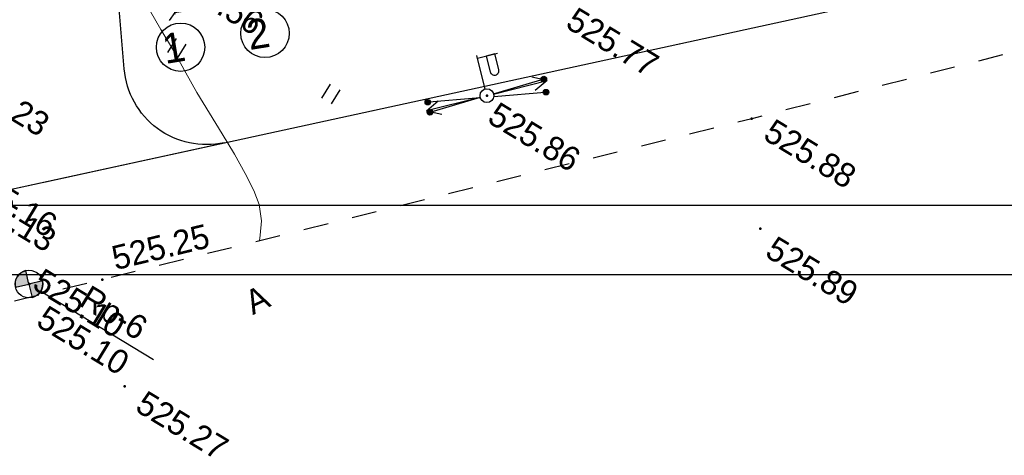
# Model space of a CAD drawing. Header units: millimetres. Extents: x 0 to 1576219, y -334896 to 156638.
# Tile 9 of 63: x 346062 to 381739, y -218608 to -202802. Entities that reach past the tile are written whole.
import ezdxf

# ---------------------------------------------------------------- set-up
doc = ezdxf.new("R2010")
doc.units = ezdxf.units.MM
doc.linetypes.add('Д_ТРОТ_ТРУБА', pattern=[3, 1.5, -1.5])
doc.linetypes.add('ДОРОГИ_СТРОЯЩ', pattern=[9, 8, -1])
for name, color, linetype in [('(003) Пункты', 7, 'Continuous'), ('(004) Точки рельефа', 7, 'Continuous'), ('(004a) Точки рельефа (отк.)', 7, 'Continuous'), ('(022) Возд. Линии', 7, 'Continuous'), ('(025) Дорога', 7, 'Continuous'), ('(031) Горизонтали', 42, 'Continuous'), ('(036) Растительность', 7, 'Continuous')]:
    doc.layers.add(name, color=color, linetype=linetype)
doc.styles.add('BM-431', font='txt')
doc.styles.add('D-431', font='txt')
doc.styles.add('FAYZXON', font='GOTHICB.TTF')
doc.styles.add('S', font='txtwr', dxfattribs={"oblique": 15})
doc.dimstyles.new('MAGENTA genplan dimension', dxfattribs={"dimtxt": 1000, "dimasz": 500, "dimexe": 200, "dimexo": 300, "dimgap": 100, "dimtad": 1, "dimdec": 1, "dimlfac": 0.001, "dimzin": 1, "dimtxsty": 'FAYZXON', "dimblk": 'OBLIQUE', "dimcen": 0, "dimclrd": 142, "dimclre": 142, "dimclrt": 6, "dimadec": 0, "dimazin": 0, "dimtfac": 1, "dimtdec": 1, "dimtmove": 0, "dimatfit": 3, "dimldrblk": 'OBLIQUE', "dimfxl": 1, "dimlwd": 30, "dimlwe": 30, "dimarcsym": 0})

# ---------------------------------------------------------------- blocks, each defined once
blk = doc.blocks.new('_Oblique')
at = {"color": 0, "linetype": 'ByBlock', "lineweight": -2}
blk.add_line((-0.5, -0.5), (0.5, 0.5), dxfattribs=at)
blk = doc.blocks.new('*D293')
at = {"color": 142, "lineweight": 30, "transparency": 16777216}
for p, q in [((1989123, -731441), (1989123, -731185)), ((1989123, -731385), (1992223, -731385)), ((1992223, -731441), (1992223, -731185))]:
    blk.add_line(p, q, dxfattribs=at)
at = {"layer": 'Defpoints', "color": 0, "transparency": 16777216}
for p in [(1992223, -731385), (1989123, -731741), (1992223, -731741)]:
    blk.add_point(p, dxfattribs=at)
at = {"color": 142, "lineweight": 30, "transparency": 16777216, "xscale": 500, "yscale": 500, "zscale": 500, "rotation": 180}
blk.add_blockref('_Oblique', (1989123, -731385), dxfattribs=at)
at = {"color": 142, "lineweight": 30, "transparency": 16777216, "xscale": 500, "yscale": 500, "zscale": 500}
blk.add_blockref('_Oblique', (1992223, -731385), dxfattribs=at)
at = {"color": 6, "transparency": 16777216, "insert": (1990673, -730689), "char_height": 1000, "attachment_point": 5, "style": 'FAYZXON'}
blk.add_mtext('3,1', dxfattribs=at)
blk = doc.blocks.new('*D294')
at = {"color": 142, "lineweight": 30, "transparency": 16777216}
for p, q in [((1986356, -727461), (1986356, -724361)), ((1986433, -724361), (1986556, -724361)), ((1986433, -727461), (1986556, -727461))]:
    blk.add_line(p, q, dxfattribs=at)
at = {"layer": 'Defpoints', "color": 0, "transparency": 16777216}
for p in [(1986133, -724361), (1986356, -724361), (1986133, -727461)]:
    blk.add_point(p, dxfattribs=at)
at = {"color": 142, "lineweight": 30, "transparency": 16777216, "xscale": 500, "yscale": 500, "zscale": 500}
for p, rotation in [((1986356, -724361), 90), ((1986356, -727461), 270)]:
    blk.add_blockref('_Oblique', p, dxfattribs=dict(at, rotation=rotation))
at = {"color": 6, "transparency": 16777216, "insert": (1985661, -725911), "char_height": 1000, "attachment_point": 5, "rotation": 90, "style": 'FAYZXON'}
blk.add_mtext('3,1', dxfattribs=at)
blk = doc.blocks.new('I04010')
for p, q in [((-0.412273, 0.007146), (-0.412273, 1.207146)), ((0.387727, 1.207146), (0.387727, 0.007146))]:
    blk.add_line(p, q)
blk = doc.blocks.new('I00110-flat-6')
h = blk.add_hatch(color=7)
edge = h.paths.add_edge_path()
edge.add_line((0.354, 0.354), (0, 0))
edge.add_line((0, 0), (0.354, -0.354))
edge.add_arc((0, 0), 0.5, 315, 405)
edge = h.paths.add_edge_path()
edge.add_line((-0.354, -0.354), (0, 0))
edge.add_line((0, 0), (-0.354, 0.354))
edge.add_arc((0, 0), 0.5, 135, 225)
at = {"layer": '(003) Пункты'}
blk.add_circle((0, 0), 0.5, dxfattribs=at)
at = {"color": 7}
for points in [[(0, 0), (-0.354, 0.354, 0.414214), (-0.354, -0.354)], [(0, 0), (0.354, -0.354, 0.414214), (0.354, 0.354)]]:
    blk.add_lwpolyline(points, format="xyb", close=True, dxfattribs=at)
blk.add_lwpolyline([(0.008, 0), (0.008, 0)], dxfattribs=at)
at = {"color": 4, "linetype": 'Continuous', "style": 'S', "oblique": 15}
blk.add_attdef('G', (0.692, 0.111), '', height=1, dxfattribs=at)
at = {"color": 4, "style": 'S', "oblique": 15}
blk.add_attdef('Z', (0.738, -1.15), '', height=1, dxfattribs=at)
blk = doc.blocks.new('s3-flat-16')
at = {"layer": '(022) Возд. Линии'}
h = blk.add_hatch(dxfattribs=at)
h.set_pattern_fill('ACET-2D-ANSI31', color=256, scale=0.01, angle=216.1445, style=0)
h.set_pattern_definition([(261.144504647, (-32250.83694, -79576.628754), (0.031371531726, -0.004887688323), [])])
edge = h.paths.add_edge_path()
edge.add_arc((-1.534, -1.121), 0.1, 0, 360)
blk.add_lwpolyline([(0, 0), (-1.615, -1.18)], dxfattribs=at)
blk.add_circle((-1.534, -1.121), 0.1, dxfattribs=at)
blk = doc.blocks.new('s4-flat-16')
at = {"layer": '(022) Возд. Линии'}
h = blk.add_hatch(dxfattribs=at)
h.set_pattern_fill('ACET-2D-ANSI31', color=256, scale=0.01, angle=36.1445, style=0)
h.set_pattern_definition([(81.144504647, (-32251.239618, -79576.92287), (-0.031371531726, 0.004887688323), [])])
edge = h.paths.add_edge_path()
edge.add_arc((1.534, 1.121), 0.1, 0, 360)
blk.add_lwpolyline([(0, 0), (1.615, 1.18)], dxfattribs=at)
blk.add_circle((1.534, 1.121), 0.1, dxfattribs=at)
blk = doc.blocks.new('prov-s-flat-12')
at = {"layer": '(022) Возд. Линии'}
for name, p in [('s4-flat-16', (0.202, 0.148)), ('s3-flat-16', (-0.201, -0.146))]:
    blk.add_blockref(name, p, dxfattribs=at)
blk = doc.blocks.new('STOLB-flat-5')
at = {"layer": '(022) Возд. Линии'}
blk.add_circle((0, 0), 0.25, dxfattribs=at)
blk = doc.blocks.new('s3-flat-17')
at = {"layer": '(022) Возд. Линии'}
h = blk.add_hatch(dxfattribs=at)
h.set_pattern_fill('ACET-2D-ANSI31', color=256, scale=0.01, angle=227.5732, style=0)
h.set_pattern_definition([(272.57319229, (-32250.842247, -79576.64046), (0.031717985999, 0.001425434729), [])])
edge = h.paths.add_edge_path()
edge.add_arc((-1.282, -1.402), 0.1, 0, 360)
blk.add_lwpolyline([(0, 0), (-1.349, -1.476)], dxfattribs=at)
blk.add_circle((-1.282, -1.402), 0.1, dxfattribs=at)
blk = doc.blocks.new('s4-flat-17')
at = {"layer": '(022) Возд. Линии'}
h = blk.add_hatch(dxfattribs=at)
h.set_pattern_fill('ACET-2D-ANSI31', color=256, scale=0.01, angle=47.5732, style=0)
h.set_pattern_definition([(92.57319229, (-32251.178662, -79577.008535), (-0.031717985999, -0.001425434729), [])])
edge = h.paths.add_edge_path()
edge.add_arc((1.282, 1.402), 0.1, 0, 360)
blk.add_lwpolyline([(0, 0), (1.349, 1.476)], dxfattribs=at)
blk.add_circle((1.282, 1.402), 0.1, dxfattribs=at)
blk = doc.blocks.new('prov-s-flat-13')
at = {"layer": '(022) Возд. Линии'}
for name, p in [('s4-flat-17', (0.169, 0.185)), ('s3-flat-17', (-0.168, -0.183))]:
    blk.add_blockref(name, p, dxfattribs=at)
blk = doc.blocks.new('S2-flat-12')
at = {"layer": '(022) Возд. Линии'}
for p, q in [((0, 0), (1.402, 1.426)), ((1.402, 1.426), (0.874, 1.245)), ((1.402, 1.426), (1.23, 0.894))]:
    blk.add_line(p, q, dxfattribs=at)
blk = doc.blocks.new('S1-flat-12')
at = {"layer": '(022) Возд. Линии'}
for p, q in [((0, 0), (-1.402, -1.426)), ((-1.402, -1.426), (-1.23, -0.894)), ((-1.402, -1.426), (-0.874, -1.245))]:
    blk.add_line(p, q, dxfattribs=at)
blk = doc.blocks.new('f-flat-11')
at = {"layer": '(022) Возд. Линии'}
for points in [[(-0.998, 0.982), (-0.472, 1.516)], [(-0.178, 0.175), (-1.069, 1.052)]]:
    blk.add_lwpolyline(points, dxfattribs=at)
blk.add_lwpolyline([(-0.122, 0.803), (-0.122, 0.803, 0.414214), (-0.124, 1.033), (-0.542, 1.445), (-0.77, 1.213), (-0.351, 0.801, 0.414214)], format="xyb", close=True, dxfattribs=at)
blk.add_circle((0, 0), 0.25, dxfattribs=at)
blk = doc.blocks.new('A$C05d28b1e')
at = {"layer": '(003) Пункты', "ltscale": 600}
blk.add_line((-74786, -149802), (-70003, -149802), dxfattribs=at)
at = {"layer": '(004) Точки рельефа', "color": 7, "linetype": 'ByBlock', "lineweight": -2}
for p in [(-56020, -131074), (-53676, -134325), (-64655, -135345), (-73097, -148290), (-75278, -149802), (-70398, -151170)]:
    blk.add_point(p, dxfattribs=at)
at = {"layer": '(025) Дорога', "linetype": 'Д_ТРОТ_ТРУБА', "ltscale": 600, "flags": 128}
blk.add_lwpolyline([(150815, 142076), (135921, 113311), (125552, 93370), (117383, 77821), (104208, 56333), (99627, 49152), (88708, 25275), (72217, 300), (60109, -13961), (40976, -33812), (21855, -53057), (7525, -67385), (-21145, -96032), (-41237, -115998), (-56020, -131074), (-73097, -148290), (-76079, -151266)], dxfattribs=at)
at = {"layer": '(031) Горизонтали', "color": 42, "linetype": 'Continuous', "lineweight": 0, "ltscale": 600}
blk.add_lwpolyline([(-68967, -144126), (-69044, -143939), (-69273, -143469), (-69652, -143007), (-70089, -142670), (-70676, -142303), (-71371, -141915), (-72133, -141513), (-72921, -141105), (-73695, -140697), (-74412, -140298), (-75213, -139849), (-76000, -139423), (-76721, -139034)], dxfattribs=at)
at = {"layer": '(022) Возд. Линии', "xscale": 1000, "yscale": 1000, "zscale": 1000}
for name, p in [('prov-s-flat-13', (-64655, -135345)), ('S2-flat-12', (-64482, -135169)), ('prov-s-flat-12', (-64628, -135394)), ('f-flat-11', (-64655, -135345)), ('STOLB-flat-5', (-64655, -135345)), ('S1-flat-12', (-64832, -135525)), ('I00110-flat-6', (-75286, -149802))]:
    blk.add_blockref(name, p, dxfattribs=at)
at = {"layer": '(036) Растительность', "linetype": 'Continuous', "xscale": 500, "yscale": 500, "zscale": 500}
for p in [(-69515, -138533), (-75145, -140016)]:
    blk.add_blockref('I04010', p, dxfattribs=at)
at = {"layer": '(003) Пункты', "style": 'D-431'}
for s, p in [('Rp-6', (-73387, -149527)), ('525.10', (-74335, -150961))]:
    blk.add_text(s, height=875, dxfattribs=at).set_placement(p)
at = {"layer": '(004) Точки рельефа', "linetype": 'ByBlock', "char_height": 875, "attachment_point": 4, "style": 'D-431'}
for s, insert in [('525.88', (-55337, -131064)), ('525.77', (-63557, -131321)), ('525.89', (-53069, -134664)), ('525.86', (-64194, -135731)), ('525.56', (-76583, -137461)), ('525.23', (-81299, -144631)), ('525.16', (-79160, -147608)), ('525.27', (-69662, -151308))]:
    blk.add_mtext(s, dxfattribs=dict(at, insert=insert))
at = {"layer": '(004) Точки рельефа', "linetype": 'ByBlock', "insert": (-73174, -147444), "char_height": 875, "attachment_point": 4, "rotation": 44.9688, "style": 'D-431'}
blk.add_mtext('525.25', dxfattribs=at)
at = {"layer": '(004a) Точки рельефа (отк.)', "linetype": 'ByBlock', "char_height": 875, "attachment_point": 4, "style": 'D-431'}
for s, insert in [('525.13', (-78916, -148088)), ('525.10', (-75153, -149452))]:
    blk.add_mtext(s, dxfattribs=dict(at, insert=insert))
at = {"layer": '(025) Дорога', "linetype": 'ДОРОГИ_СТРОЯЩ', "style": 'BM-431'}
blk.add_text('A', height=875, rotation=57.4738, dxfattribs=at).set_placement((-67769, -146556))
blk = doc.blocks.new('A$C204b781e')
h = blk.add_hatch(color=1)
h.dxf.hatch_style = 1
h.paths.add_polyline_path([(-1750, 1750), (1750, 1750), (1750, -1750), (-1750, -1750)])
for p, q in [((-4299.18, 1550), (-4779.18, 1550)), ((-4299.18, -1550), (-4779.18, -1550))]:
    blk.add_line(p, q)
for points in [[(1750, 1750), (1750, 2550), (-1750, 2550), (-1750, 1750)], [(-1750, -1750), (-1750, -2550), (1750, -2550), (1750, -1750)]]:
    blk.add_lwpolyline(points)
at = {"ltscale": 0.2}
blk.add_lwpolyline([(-1750, 1750), (1750, 1750), (1750, -1750), (-1750, -1750)], close=True, dxfattribs=at)
at = {"color": 2, "ltscale": 0.2}
blk.add_lwpolyline([(-1550, 1550), (1550, 1550), (1550, -1550), (-1550, -1550)], close=True, dxfattribs=at)
for centre in [(-5769.45, 1550), (-5791.68, -1550), (-1550, -6751.43), (1550, -6751.43)]:
    blk.add_circle(centre, 877.5)
at = {"ltscale": 50}
for s, p in [('Б', (-6363.77, 1129.49)), ('А', (-6386, -1970.51)), ('1', (-2199.03, -7262.02)), ('2', (900.97, -7262.02))]:
    blk.add_text(s, height=1080, dxfattribs=at).set_placement(p)
dim = blk.add_linear_dim(base=(-4316.6, 1550), p1=(-4539.18, -1550), p2=(-4539.18, 1550), angle=90, dimstyle='MAGENTA genplan dimension')
dim.commit()
dim.dimension.update_dxf_attribs({"geometry": '*D294', "text_midpoint": (-5011.78, 0), "insert": (-1990672.56, 725911.28)})
dim = blk.add_linear_dim(base=(1550, -5473.25), p1=(-1550, -5830.12), p2=(1550, -5830.12), dimstyle='MAGENTA genplan dimension')
dim.commit()
dim.dimension.update_dxf_attribs({"geometry": '*D293', "text_midpoint": (0, -4778.07), "insert": (-1990672.56, 725911.28)})

msp = doc.modelspace()

# ---------------------------------------------------------------- block references
at = {"rotation": 9.372491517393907}
msp.add_blockref('A$C204b781e', (352321.186, -196888.958), dxfattribs=at)

# ---------------------------------------------------------------- next in the draw order: block references
at = {"color": 5, "lineweight": 50, "rotation": 328.7134303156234}
msp.add_blockref('A$C05d28b1e', (488531.156, -123473.137), dxfattribs=at)

# ---------------------------------------------------------------- next in the draw order: linework, layer by layer
msp.add_lwpolyline([(299992.069, -212044.215), (720492.069, -212044.215), (720492.069, 84955.785), (299992.069, 84955.785)], close=True)
msp.add_lwpolyline([(717992.069, -209544.215), (309992.069, -209544.215), (309992.069, 82455.785), (717992.069, 82455.785), (717992.069, -209544.215)])
at = {"color": 8}
msp.add_lwpolyline([(349007.776, -110443.147), (340438.602, -163894.724), (344000.153, -206665.732, -0.376197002), (341649.359, -209845.868), (353476.287, -207268.164, -0.453284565), (349847.734, -204585.935), (347816.423, -180191.731, -0.39720505), (350383.002, -176972.764), (403461.684, -169417.548), (403742.674, -171392.426), (407706.113, -170833.783), (407424.386, -168853.726), (403756.848, -143107.283), (365146.612, -148607.247), (365569.686, -151577.265, -0.414213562), (363022.742, -154970.358), (351623.135, -156594.213, -0.505219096), (348237.885, -153149.309), (354926.012, -111431.062, -0.161682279)], format="xyb", dxfattribs=at)
for points in [[(333435.136, -211636.176), (521583.64, -170628.807)], [(333435.136, -211636.176), (373178.217, -202974.086)], [(346999.62, -208679.767), (353028.096, -207365.848)]]:
    msp.add_lwpolyline(points, dxfattribs=at)
at = {"color": 8, "lineweight": 30}
for points in [[(349847.734, -204585.935), (347816.423, -180191.731)], [(341649.359, -209845.868), (353476.287, -207268.164)]]:
    msp.add_lwpolyline(points, dxfattribs=at)
msp.add_lwpolyline([(353476.287, -207268.164, -0.453284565), (349847.734, -204585.935)], format="xyb", dxfattribs=at)

doc.saveas('drawing.dxf')
